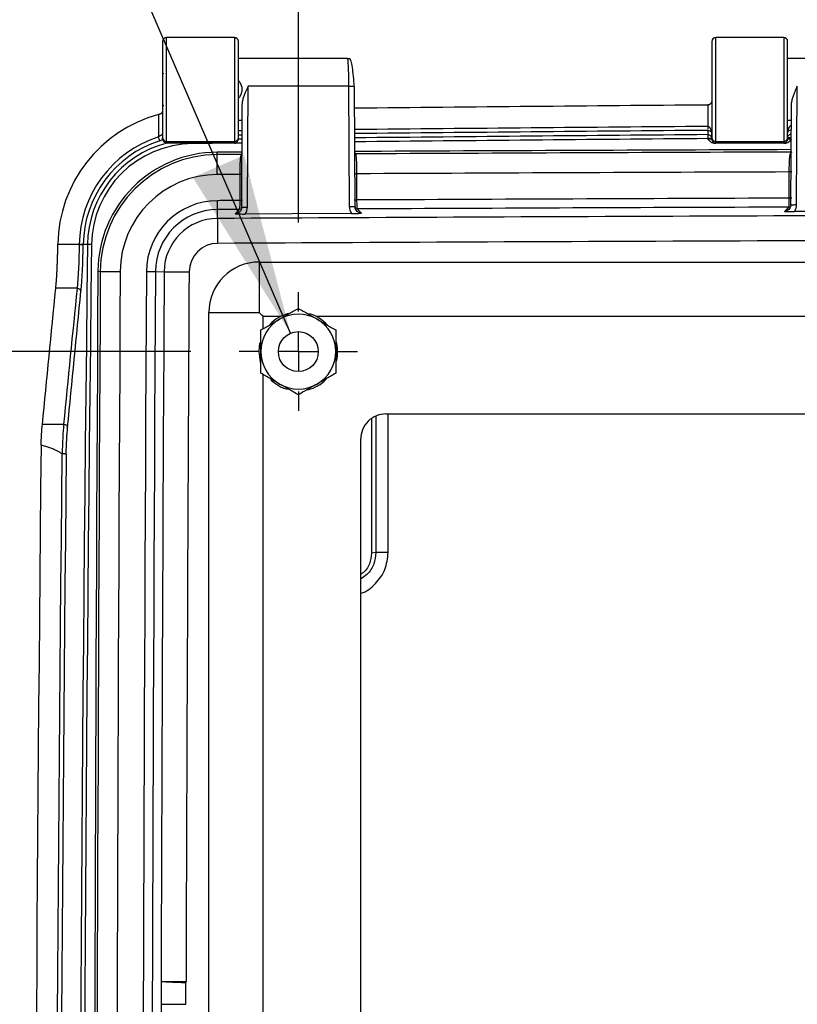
# Model space of a CAD drawing. Header units: inches. Extents: x 1.7 to 75.2, y 1.7 to 57.7.
# Tile 21 of 34: x 49.3 to 53.2, y 24.8 to 29.7. Entities that reach past the tile are written whole.
import ezdxf

# ---------------------------------------------------------------- set-up
doc = ezdxf.new("R2010")
doc.units = ezdxf.units.IN
doc.header["$LTSCALE"] = 7
doc.header["$MEASUREMENT"] = 0
doc.linetypes.add('CENTERX2', pattern=[0.8, 0.5, -0.1, 0.1, -0.1])
doc.layers.add('CENTER', color=40, linetype='CENTERX2')
doc.layers.add('DIMENSIONS', color=140, linetype='Continuous', lineweight=25)
doc.styles.add('SLDTEXTSTYLE0', font='TXT', dxfattribs={"width": 0.7})
doc.dimstyles.new('SLDDIMSTYLE0', dxfattribs={"dimtxt": 0.594727, "dimasz": 0.91, "dimexe": 0, "dimexo": 0.0625, "dimgap": 0.148682, "dimtad": 0, "dimtih": 1, "dimtoh": 1, "dimrnd": 1e-09, "dimzin": 12, "dimdsep": 46, "dimtxsty": 'SLDTEXTSTYLE0', "dimsah": 1, "dimcen": 0.09, "dimadec": 0, "dimazin": 3, "dimtfac": 1, "dimtofl": 0, "dimtmove": 0, "dimatfit": 3, "dimfxl": 0, "dimfrac": 2, "dimtolj": 1, "dimtzin": 12, "dimarcsym": 0})
doc.dimstyles.new('SLDDIMSTYLE4', dxfattribs={"dimtxt": 0.594727, "dimasz": 0.91, "dimexe": 0, "dimexo": 0.0625, "dimgap": 0.148682, "dimtad": 0, "dimtih": 1, "dimtoh": 1, "dimrnd": 1e-09, "dimzin": 4, "dimdsep": 46, "dimtxsty": 'SLDTEXTSTYLE0', "dimsah": 1, "dimcen": 0.09, "dimadec": 0, "dimazin": 1, "dimtfac": 1, "dimtofl": 0, "dimtmove": 0, "dimatfit": 3, "dimfxl": 0, "dimfrac": 2, "dimtolj": 1, "dimtzin": 12, "dimarcsym": 0})
doc.dimstyles.new('SLDDIMSTYLE5', dxfattribs={"dimtxt": 0.594727, "dimasz": 0.91, "dimexe": 0, "dimexo": 0.0625, "dimgap": 0.148682, "dimtad": 0, "dimtih": 1, "dimtoh": 1, "dimrnd": 1e-09, "dimzin": 12, "dimdsep": 46, "dimtxsty": 'SLDTEXTSTYLE0', "dimsah": 1, "dimcen": 0, "dimadec": 0, "dimazin": 3, "dimtfac": 1, "dimtofl": 0, "dimtmove": 0, "dimatfit": 3, "dimfxl": 0, "dimfrac": 2, "dimtolj": 1, "dimtzin": 12, "dimarcsym": 0})

# ---------------------------------------------------------------- blocks, each defined once
blk = doc.blocks.new('_D_14')
at = {"layer": 'DIMENSIONS'}
for p, q in [((50.1819, 28.0698), (46.8678, 28.0698)), ((47.7428, 28.0698), (47.7428, 26.7261)), ((46.6118, 25.6478), (46.4121, 25.6478)), ((46.4121, 25.6478), (46.4121, 24.7026)), ((48.8739, 25.6478), (49.0736, 25.6478)), ((49.0736, 25.6478), (49.0736, 24.7026)), ((46.4121, 24.7026), (46.6118, 24.7026)), ((49.0736, 24.7026), (48.8739, 24.7026)), ((47.7428, 23.1123), (47.7428, 24.5694)), ((50.0725, 23.1123), (46.8678, 23.1123))]:
    blk.add_line(p, q, dxfattribs=at)
for points in [[(47.7428, 28.0698), (47.6028, 27.1598), (47.8828, 27.1598)], [(47.7428, 23.1123), (47.8828, 24.0223), (47.6028, 24.0223)]]:
    blk.add_solid(points, dxfattribs=at)
at = {"layer": 'DIMENSIONS', "char_height": 0.58333, "attachment_point": 1, "style": 'SLDTEXTSTYLE0'}
for s, insert in [('4.96', (46.8592, 26.5329)), ('125.9', (46.6118, 25.4545))]:
    blk.add_mtext(s, dxfattribs=dict(at, insert=insert))
blk = doc.blocks.new('_D_15')
at = {"layer": 'DIMENSIONS'}
for p, q in [((50.0725, 28.0698), (43.8658, 28.0698)), ((44.7408, 28.0698), (44.7408, 21.8132)), ((43.6098, 20.7349), (43.4101, 20.7349)), ((43.4101, 20.7349), (43.4101, 19.7897)), ((45.8718, 20.7349), (46.0716, 20.7349)), ((46.0716, 20.7349), (46.0716, 19.7897)), ((43.4101, 19.7897), (43.6098, 19.7897)), ((46.0716, 19.7897), (45.8718, 19.7897)), ((44.7408, 13.1948), (44.7408, 19.6565)), ((50.0725, 13.1948), (43.8658, 13.1948))]:
    blk.add_line(p, q, dxfattribs=at)
for points in [[(44.7408, 28.0698), (44.6008, 27.1598), (44.8808, 27.1598)], [(44.7408, 13.1948), (44.8808, 14.1048), (44.6008, 14.1048)]]:
    blk.add_solid(points, dxfattribs=at)
at = {"layer": 'DIMENSIONS', "char_height": 0.58333, "attachment_point": 1, "style": 'SLDTEXTSTYLE0'}
for s, insert in [('14.88', (43.6098, 21.62)), ('377.8', (43.6098, 20.5416))]:
    blk.add_mtext(s, dxfattribs=dict(at, insert=insert))
blk = doc.blocks.new('_D_16')
at = {"layer": 'DIMENSIONS'}
for p, q in [((50.7194, 28.7167), (50.7194, 32.0601)), ((55.8444, 28.7167), (55.8444, 32.0601)), ((50.7194, 31.1851), (51.4173, 31.1851)), ((52.2232, 31.1851), (52.0235, 31.1851)), ((52.0235, 31.1851), (52.0235, 30.2399)), ((54.4852, 31.1851), (54.6849, 31.1851)), ((54.6849, 31.1851), (54.6849, 30.2399)), ((55.8444, 31.1851), (55.2911, 31.1851)), ((52.0235, 30.2399), (52.2232, 30.2399)), ((54.6849, 30.2399), (54.4852, 30.2399))]:
    blk.add_line(p, q, dxfattribs=at)
for points in [[(50.7194, 31.1851), (51.6294, 31.0451), (51.6294, 31.3251)], [(55.8444, 31.1851), (54.9344, 31.3251), (54.9344, 31.0451)]]:
    blk.add_solid(points, dxfattribs=at)
at = {"layer": 'DIMENSIONS', "char_height": 0.58333, "attachment_point": 1, "style": 'SLDTEXTSTYLE0'}
for s, insert in [('5.13', (52.4706, 32.0702)), ('130.2', (52.2232, 30.9918))]:
    blk.add_mtext(s, dxfattribs=dict(at, insert=insert))
blk = doc.blocks.new('_D_20')
at = {"layer": 'DIMENSIONS'}
for p, q in [((50.7194, 28.7167), (50.7194, 34.2582)), ((71.2194, 28.7167), (71.2194, 34.2582)), ((50.7194, 33.3832), (58.9156, 33.3832)), ((59.7215, 33.3832), (59.5218, 33.3832)), ((59.5218, 33.3832), (59.5218, 32.4379)), ((61.9835, 33.3832), (62.1832, 33.3832)), ((62.1832, 33.3832), (62.1832, 32.4379)), ((71.2194, 33.3832), (62.7894, 33.3832)), ((59.5218, 32.4379), (59.7215, 32.4379)), ((62.1832, 32.4379), (61.9835, 32.4379))]:
    blk.add_line(p, q, dxfattribs=at)
for points in [[(50.7194, 33.3832), (51.6294, 33.2432), (51.6294, 33.5232)], [(71.2194, 33.3832), (70.3094, 33.5232), (70.3094, 33.2432)]]:
    blk.add_solid(points, dxfattribs=at)
at = {"layer": 'DIMENSIONS', "char_height": 0.58333, "attachment_point": 1, "style": 'SLDTEXTSTYLE0'}
for s, insert in [('20.50', (59.7215, 34.2683)), ('520.7', (59.7215, 33.1899))]:
    blk.add_mtext(s, dxfattribs=dict(at, insert=insert))
blk = doc.blocks.new('_D_21')
at = {"layer": 'DIMENSIONS'}
for p, q in [((48.9952, 32.0704), (48.4572, 32.0704)), ((50.6798, 28.1616), (48.9952, 32.0704))]:
    blk.add_line(p, q, dxfattribs=at)
blk.add_solid([(50.6798, 28.1616), (50.4482, 29.0527), (50.191, 28.9419)], dxfattribs=at)
at = {"layer": 'DIMENSIONS', "char_height": 0.58333, "attachment_point": 1, "style": 'SLDTEXTSTYLE0'}
for s, insert in [('%%c', (45.6976, 33.2949)), ('0.25', (46.5955, 33.2949)), ('[6.3]', (46.0407, 32.3497)), ('(14X)', (45.9159, 31.4045))]:
    blk.add_mtext(s, dxfattribs=dict(at, insert=insert))
blk = doc.blocks.new('SW_CENTERMARKSYMBOL_2')
at = {"layer": 'CENTER', "color": 0}
for p, q in [((0, 0.2), (0, 0.2969)), ((0, 0), (0, 0.1)), ((-0.2, 0), (-0.2969, 0)), ((0, 0), (-0.1, 0)), ((0, 0), (0, -0.1)), ((0, 0), (0.1, 0)), ((0.2, 0), (0.2969, 0)), ((0, -0.2), (0, -0.2969))]:
    blk.add_line(p, q, dxfattribs=at)

msp = doc.modelspace()

# ---------------------------------------------------------------- linework, layer by layer
for p, q in [((50.3994, 29.6423), (50.0594, 29.6423)), ((50.0594, 29.1223), (50.0594, 29.6423)), ((50.3994, 29.6423), (50.3994, 29.1223)), ((53.1494, 29.6423), (52.8094, 29.6423)), ((52.8094, 29.1223), (52.8094, 29.6423)), ((53.1494, 29.6423), (53.1494, 29.1223)), ((50.0394, 29.6223), (50.0394, 29.1423)), ((50.4194, 29.1423), (50.4194, 29.6223)), ((52.7894, 29.6223), (52.7894, 29.1423)), ((53.1694, 29.1423), (53.1694, 29.6223)), ((50.4194, 29.5383), (50.9645, 29.5383)), ((53.1694, 29.5383), (53.7145, 29.5383)), ((50.0394, 29.4644), (50.0457, 29.4619)), ((50.4642, 28.7935), (50.4677, 29.3991)), ((50.971, 29.3991), (50.4677, 29.3991)), ((50.971, 29.3991), (50.9745, 28.7966)), ((51.0044, 28.7934), (51.001, 29.3959)), ((53.2143, 28.8056), (53.2177, 29.3991)), ((50.0445, 29.3023), (50.0394, 29.3002)), ((50.4372, 29.3047), (50.4342, 28.7905)), ((52.7694, 29.3045), (52.7694, 29.1973)), ((53.1872, 29.3047), (53.1843, 28.8025)), ((50.0194, 29.2565), (50.0194, 29.1448)), ((50.4367, 29.2263), (50.4194, 29.2263)), ((53.1867, 29.2263), (53.1694, 29.2263)), ((50.0394, 29.1423), (50.0394, 29.1385)), ((50.4364, 29.1752), (50.4194, 29.1751)), ((50.4194, 29.1551), (50.4363, 29.1553)), ((50.4194, 29.1339), (50.4194, 29.1423)), ((52.7692, 29.1774), (52.7692, 29.1561)), ((52.7692, 29.1561), (52.7694, 29.1362)), ((52.7894, 29.1426), (52.7894, 29.1607)), ((52.7894, 29.1423), (52.7894, 29.1339)), ((53.1694, 29.1339), (53.1694, 29.1423)), ((53.1862, 29.1396), (53.1694, 29.1396)), ((50.0594, 29.1223), (50.3994, 29.1223)), ((50.0594, 29.1139), (50.0594, 29.1223)), ((50.1903, 29.1114), (50.1903, 29.1135)), ((50.3994, 29.1135), (50.3843, 29.1135)), ((50.3994, 29.1223), (50.3994, 29.1135)), ((50.4361, 29.1141), (50.4021, 29.1137)), ((50.4362, 29.134), (50.4194, 29.1338)), ((50.4194, 29.1339), (50.4194, 29.1338)), ((52.7694, 29.1362), (52.7694, 29.1332)), ((52.7894, 29.1362), (52.7694, 29.1362)), ((53.1549, 29.1135), (52.8038, 29.1135)), ((52.8094, 29.1223), (53.1494, 29.1223)), ((52.8094, 29.1139), (52.8094, 29.1223)), ((53.1494, 29.1223), (53.1494, 29.1139)), ((50.3128, 29.0562), (50.3128, 29.0683)), ((50.3133, 28.9566), (50.3128, 29.0562)), ((50.4358, 29.063), (50.4321, 29.0568)), ((51.007, 29.0596), (51.0029, 29.0664)), ((53.1857, 29.0496), (53.1785, 29.0487)), ((53.1786, 29.05), (53.1857, 29.051)), ((50.4257, 28.9571), (50.4257, 28.826)), ((51.013, 28.8289), (51.013, 28.96)), ((53.1757, 28.9691), (53.1757, 28.838)), ((50.3142, 28.7805), (50.314, 28.8254)), ((53.1836, 28.7946), (53.1751, 28.793)), ((50.3144, 28.7365), (50.3142, 28.7805)), ((50.4336, 28.7826), (50.4251, 28.7811)), ((51.0052, 28.7854), (51.0139, 28.7839)), ((50.3144, 28.7365), (50.3151, 28.6117)), ((49.5153, 28.6055), (49.5153, 28.6072)), ((49.6225, 28.6055), (49.5153, 28.6055)), ((49.6225, 28.606), (49.6225, 28.6055)), ((49.6424, 28.6057), (49.6225, 28.606)), ((49.6424, 28.6052), (49.6424, 28.6057)), ((49.6637, 28.6055), (49.6424, 28.6057)), ((49.6836, 28.6052), (49.6637, 28.6055)), ((50.5239, 28.5182), (50.5239, 28.2653)), ((50.5239, 28.5182), (71.4149, 28.5182)), ((49.7158, 28.4717), (49.7279, 28.4716)), ((49.7279, 28.4716), (49.8276, 28.4711)), ((49.9587, 28.4703), (50.0036, 28.4701)), ((50.0036, 28.4701), (50.0476, 28.4698)), ((50.0476, 28.4698), (50.1724, 28.4691)), ((49.6113, 28.3865), (49.5048, 28.3865)), ((50.2709, 28.2653), (50.5239, 28.2653)), ((50.2709, 12.9993), (50.2709, 28.2653)), ((50.5428, 28.2464), (50.6323, 28.2464)), ((50.5428, 28.1844), (50.5428, 28.2464)), ((50.8064, 28.2464), (55.7573, 28.2464)), ((50.5225, 28.0698), (50.5274, 28.1134)), ((50.5428, 23.2269), (50.5428, 27.9552)), ((51.157, 27.7573), (70.7817, 27.7573)), ((51.1695, 27.0631), (51.1695, 27.7573)), ((51.0865, 27.7317), (51.0865, 27.0603)), ((51.1082, 27.7468), (51.1082, 27.0631)), ((49.5443, 27.7055), (49.4378, 27.7055)), ((51.0319, 13.6325), (51.0319, 27.6321)), ((51.1082, 27.0631), (51.0865, 27.0603)), ((50.0319, 24.9154), (50.0322, 24.9154)), ((50.0322, 24.9154), (50.157, 24.915))]:
    msp.add_line(p, q)
at = {"flags": 128}
for points in [[(50.3843, 29.1135), (50.3601, 29.1133), (50.3358, 29.113), (50.3115, 29.1128), (50.2873, 29.1125), (50.263, 29.1122), (50.2388, 29.112), (50.2145, 29.1117), (50.1903, 29.1114)], [(50.4393, 29.069), (50.4235, 29.0689), (50.4077, 29.0688), (50.3919, 29.0687), (50.376, 29.0687), (50.3602, 29.0686), (50.3444, 29.0685), (50.3286, 29.0684), (50.3128, 29.0683)], [(50.4321, 29.0568), (50.4172, 29.0567), (50.4023, 29.0566), (50.3874, 29.0566), (50.3724, 29.0565), (50.3575, 29.0564), (50.3426, 29.0563), (50.3277, 29.0563), (50.3128, 29.0562)], [(50.4257, 28.9571), (50.4117, 28.9571), (50.3976, 28.957), (50.3836, 28.9569), (50.3695, 28.9569), (50.3555, 28.9568), (50.3414, 28.9567), (50.3274, 28.9567), (50.3133, 28.9566)], [(50.4257, 28.826), (50.4117, 28.8259), (50.3978, 28.8259), (50.3838, 28.8258), (50.3698, 28.8257), (50.3559, 28.8257), (50.3419, 28.8256), (50.328, 28.8255), (50.314, 28.8254)], [(53.1751, 28.793), (53.1632, 28.7811), (53.1538, 28.7717)], [(50.4251, 28.7811), (50.4112, 28.781), (50.3974, 28.7809), (50.3835, 28.7809), (50.3697, 28.7808), (50.3558, 28.7807), (50.3419, 28.7806), (50.3281, 28.7806), (50.3142, 28.7805)], [(50.4251, 28.7811), (50.4132, 28.7691), (50.4038, 28.7597)], [(50.9861, 28.7612), (50.6875, 28.7597), (50.453, 28.7586)], [(51.0352, 28.7628), (51.0233, 28.7746), (51.0139, 28.7839)], [(53.736, 28.7725), (53.4375, 28.7714), (53.203, 28.7706)], [(50.5311, 28.0124), (50.5298, 28.0167), (50.5225, 28.0698)]]:
    msp.add_lwpolyline(points, dxfattribs=at)
msp.add_circle((50.7194, 28.0698), 0.1)
for centre, radius, start, end in [((50.0594, 29.6223), 0.02, 90, 180), ((50.3994, 29.6223), 0.02, 0, 90), ((52.8094, 29.6223), 0.02, 90, 180), ((53.1494, 29.6223), 0.02, 0, 90), ((60.9773, -960.2742), 989.6127, 90.47522, 90.5775721), ((50.1959, 28.5992), 0.6806, 105.0307, 179.3246), ((60.9773, -960.2742), 989.5056, 90.4752811, 90.5775994), ((50.1959, 28.5992), 0.5734, 107.9265, 179.3246), ((50.0594, 29.1423), 0.02, 180.0044, 270.0044), ((50.3994, 29.1423), 0.02, 269.9956, 359.9956), ((60.9773, -960.2742), 989.4856, 90.4752824, 90.5776045), ((60.9773, -960.2742), 989.4643, 90.4753009, 90.5776099), ((52.8094, 29.1423), 0.02, 180.0044, 270.0044), ((53.1494, 29.1423), 0.02, 269.9956, 359.9956), ((50.1959, 28.5992), 0.5535, 107.9265, 179.3246), ((50.1959, 28.5992), 0.5322, 104.7506, 179.3246), ((50.1959, 28.5992), 0.5123, 90.6247, 179.3246), ((60.9773, -960.2742), 989.4444, 90.4753009, 90.5776149), ((50.3158, 28.4683), 0.6, 90.29, 179.6793), ((50.3158, 28.4683), 0.5879, 90.29, 179.6793), ((60.9694, -2076.2683), 2105.3636, 90.2118214, 90.2713179), ((60.9694, -2076.2683), 2105.3515, 90.2117138, 90.2711216), ((50.3158, 28.4683), 0.4882, 90.29, 179.6793), ((60.9694, -2076.2683), 2105.2519, 90.2121101, 90.270969), ((50.3158, 28.4683), 0.3571, 90.29, 179.6793), ((60.9694, -2076.2683), 2105.1207, 90.2121233, 90.2709859), ((60.9694, -2076.2683), 2105.0758, 90.2121451, 90.2709675), ((50.3158, 28.4683), 0.3122, 90.29, 179.6793), ((60.9694, -2076.2683), 2105.0318, 90.1429425, 90.2900122), ((50.3158, 28.4683), 0.2682, 90.29, 179.6793), ((726.053, 20.6323), 676.4362, 179.3246372, 180.6753628), ((726.053, 20.6323), 676.4163, 179.3246372, 180.6753628), ((50.3158, 28.4683), 0.1434, 90.29, 179.6793), ((60.9694, -2076.2683), 2104.907, 90.1429425, 90.2900122), ((50.5239, 28.2653), 0.2529, 90, 180), ((1450.2162, 20.6323), 1400.5224, 179.6792863, 180.3207137), ((1450.2162, 20.6323), 1400.5102, 179.6792863, 180.3207137), ((1450.2162, 20.6323), 1400.4106, 179.6792863, 180.3207137), ((1450.2162, 20.6323), 1400.2795, 179.6792863, 180.3207137), ((1450.2162, 20.6323), 1400.2345, 179.6792863, 180.3207137), ((1450.2162, 20.6323), 1400.1906, 179.6792863, 179.8247342), ((1450.2162, 20.6323), 1400.0657, 179.6792863, 179.8247342), ((50.7194, 28.0698), 0.1969, 105.2345, 136.4162), ((50.7194, 28.0698), 0.1875, 60, 120), ((50.7194, 28.0698), 0.1969, 42.2871, 73.9223), ((50.7194, 28.0698), 0.1875, 120, 180), ((50.7194, 28.0698), 0.1875, 0, 60), ((50.7194, 28.0698), 0.1969, 346.2998, 15.6098), ((50.7194, 28.0698), 0.1875, 180, 240), ((50.7194, 28.0698), 0.1875, 300, 0), ((50.7194, 28.0698), 0.1969, 225.7761, 253.6097), ((50.7194, 28.0698), 0.1875, 240, 300), ((50.7194, 28.0698), 0.1969, 284.1147, 315.2197), ((726.053, 20.6323), 676.6576, 179.409854, 180.590146), ((726.053, 20.6323), 676.553, 179.4134491, 180.5865509), ((726.053, 20.6323), 676.5313, 179.4136025, 180.5863975), ((50.0319, 24.9154), 0.000343, 299.9771, 359.8247), ((50.0319, 24.9154), 0.1252, 356.9949, 359.8247), ((1450.2162, 20.6323), 1400.1906, 179.8293822, 180.1706178)]:
    msp.add_arc(centre, radius, start, end)
for points, knots in [([(50.9645, 29.5383), (50.9661, 29.5383), (50.9677, 29.5236), (50.9695, 29.4858), (50.97, 29.4704), (50.9707, 29.4366), (50.971, 29.418), (50.971, 29.3991)], [0, 0, 0, 0, 0.5, 0.5, 0.75, 0.75, 1, 1, 1, 1]), ([(50.9645, 29.5383), (50.9669, 29.5381), (50.9715, 29.5377), (50.9763, 29.5363), (50.9782, 29.5349), (50.9783, 29.5348)], [0, 0, 0, 0, 0.516161, 0.961157, 1, 1, 1, 1]), ([(50.9989, 29.3972), (50.9979, 29.4145), (50.9958, 29.4496), (50.9903, 29.4949), (50.9836, 29.5276), (50.9785, 29.5332), (50.976, 29.536)], [0, 0, 0, 0, 0.23996, 0.487202, 0.741065, 1, 1, 1, 1]), ([(50.4361, 29.3947), (50.4341, 29.4022), (50.431, 29.4145), (50.4226, 29.4235), (50.4194, 29.4269)], [0, 0, 0, 0, 0.61274, 1, 1, 1, 1]), ([(50.4361, 29.3947), (50.4361, 29.3944), (50.436, 29.3936), (50.436, 29.392), (50.436, 29.3895), (50.436, 29.3862), (50.436, 29.382), (50.436, 29.3778), (50.436, 29.3741), (50.436, 29.3716), (50.4361, 29.3703), (50.4361, 29.3699)], [0, 0, 0, 0, 0.032446, 0.0985844, 0.1987292, 0.3329559, 0.5012943, 0.7002479, 0.8495929, 0.9494074, 1, 1, 1, 1]), ([(50.4677, 29.3991), (50.4665, 29.3964), (50.4642, 29.3913), (50.4608, 29.3837), (50.4578, 29.3767), (50.4551, 29.3703), (50.4527, 29.3644), (50.4506, 29.359), (50.4488, 29.3542), (50.4472, 29.3497), (50.4449, 29.3433), (50.4423, 29.3352), (50.4398, 29.3257), (50.4382, 29.317), (50.4372, 29.3093), (50.4372, 29.3045), (50.4372, 29.3022)], [0, 0, 0, 0, 0.083339, 0.16088, 0.232626, 0.298576, 0.358731, 0.413094, 0.461665, 0.504447, 0.551297, 0.65685, 0.754398, 0.844026, 0.925844, 1, 1, 1, 1]), ([(50.971, 29.3991), (50.9792, 29.3992), (50.9873, 29.3988), (50.9983, 29.3976), (51.0014, 29.3968), (51.001, 29.3959)], [0, 0, 0, 0, 0.5, 0.5, 1, 1, 1, 1]), ([(53.2177, 29.3991), (53.2165, 29.3964), (53.2142, 29.3913), (53.2108, 29.3837), (53.2078, 29.3767), (53.2051, 29.3703), (53.2027, 29.3644), (53.2006, 29.359), (53.1988, 29.3542), (53.1972, 29.3497), (53.1949, 29.3433), (53.1923, 29.3352), (53.1898, 29.3257), (53.1882, 29.317), (53.1872, 29.3093), (53.1872, 29.3045), (53.1872, 29.3022)], [0, 0, 0, 0, 0.0833386, 0.1608803, 0.2326258, 0.2985758, 0.3587313, 0.4130936, 0.4616646, 0.5044471, 0.5512967, 0.6568503, 0.754398, 0.8440257, 0.9258444, 1, 1, 1, 1]), ([(50.4194, 29.3377), (50.4226, 29.3411), (50.431, 29.3501), (50.4341, 29.3624), (50.4361, 29.3699)], [0, 0, 0, 0, 0.385103, 1, 1, 1, 1]), ([(50.0461, 29.2997), (50.0459, 29.2997), (50.0453, 29.2997), (50.0433, 29.2995), (50.0411, 29.2993), (50.04, 29.2992)], [0, 0, 0, 0, 0.12047, 0.559252, 1, 1, 1, 1]), ([(52.7894, 29.3263), (52.7893, 29.3253), (52.7892, 29.3233), (52.7887, 29.3204), (52.7878, 29.3179), (52.7869, 29.3158), (52.7859, 29.3139), (52.7848, 29.3123), (52.7831, 29.3104), (52.7806, 29.3081), (52.7771, 29.3061), (52.7734, 29.3048), (52.7708, 29.3046), (52.7695, 29.3045)], [0, 0, 0, 0, 0.110334, 0.210053, 0.299172, 0.377715, 0.445716, 0.503231, 0.563645, 0.688996, 0.801737, 0.904324, 1, 1, 1, 1]), ([(50.0394, 29.2791), (50.0393, 29.2781), (50.0393, 29.2764), (50.0388, 29.2739), (50.0382, 29.2717), (50.0375, 29.2698), (50.0367, 29.2682), (50.0358, 29.2666), (50.0348, 29.2651), (50.0332, 29.2631), (50.0309, 29.261), (50.0278, 29.2591), (50.0255, 29.2583), (50.0244, 29.2579)], [0, 0, 0, 0, 0.1093755, 0.2084741, 0.2973042, 0.3758781, 0.444214, 0.5023409, 0.5766638, 0.6454401, 0.7761868, 0.8937217, 1, 1, 1, 1]), ([(52.7894, 29.1607), (52.7893, 29.1624), (52.7893, 29.1655), (52.7888, 29.17), (52.7881, 29.1738), (52.7873, 29.177), (52.7865, 29.1796), (52.7858, 29.1816), (52.7852, 29.183), (52.7848, 29.184), (52.7844, 29.1849), (52.7839, 29.1859), (52.7832, 29.1872), (52.7824, 29.1884), (52.7812, 29.1902), (52.7798, 29.192), (52.7772, 29.1945), (52.7744, 29.1964), (52.7711, 29.1973), (52.7697, 29.1973), (52.7694, 29.1973)], [0, 0, 0, 0, 0.115011, 0.216935, 0.305118, 0.37949, 0.440338, 0.488115, 0.523304, 0.546323, 0.557469, 0.589836, 0.621777, 0.653281, 0.684278, 0.767777, 0.80146, 0.915494, 0.978473, 1, 1, 1, 1]), ([(53.1892, 29.2007), (53.1831, 29.2007), (53.1775, 29.195), (53.1709, 29.1808), (53.1694, 29.1724), (53.1694, 29.1641)], [0, 0, 0, 0, 0.5, 0.5, 1, 1, 1, 1]), ([(50.0394, 29.1597), (50.0394, 29.1588), (50.0371, 29.1568), (50.0296, 29.1514), (50.0245, 29.1481), (50.0194, 29.1448)], [0, 0, 0, 0, 0.5, 0.5, 1, 1, 1, 1]), ([(50.0255, 29.1258), (50.0254, 29.1262), (50.0246, 29.1285), (50.0224, 29.1354), (50.0209, 29.1401), (50.0194, 29.1448)], [0, 0, 0, 0, 0.5, 0.5, 1, 1, 1, 1]), ([(50.0407, 29.1308), (50.0407, 29.1308), (50.0407, 29.1309), (50.0406, 29.1311), (50.0405, 29.1317), (50.04, 29.1331), (50.0395, 29.1355), (50.0394, 29.1375), (50.0394, 29.1384)], [0, 0, 0, 0, 0.0586, 0.119955, 0.242293, 0.487898, 0.758743, 1, 1, 1, 1]), ([(52.7694, 29.1774), (52.7725, 29.1774), (52.7755, 29.1768), (52.7807, 29.1747), (52.7828, 29.1732), (52.7878, 29.1684), (52.7894, 29.1645), (52.7894, 29.1607)], [0, 0, 0, 0, 0.25, 0.25, 0.5, 0.5, 1, 1, 1, 1]), ([(53.1694, 29.1641), (53.1694, 29.1679), (53.1709, 29.1717), (53.1775, 29.1782), (53.1831, 29.1808), (53.1892, 29.1808)], [0, 0, 0, 0, 0.5, 0.5, 1, 1, 1, 1]), ([(50.0594, 29.1139), (50.0589, 29.114), (50.058, 29.114), (50.0569, 29.1143), (50.0557, 29.1146), (50.0545, 29.1149), (50.0527, 29.1157), (50.0505, 29.117), (50.0481, 29.1189), (50.0453, 29.1217), (50.0426, 29.1257), (50.0414, 29.129), (50.0408, 29.1308)], [0, 0, 0, 0, 0.020846, 0.045471, 0.073907, 0.106176, 0.142292, 0.243288, 0.360932, 0.495274, 0.733385, 1, 1, 1, 1]), ([(50.1903, 29.1135), (50.1787, 29.1135), (50.1559, 29.1135), (50.1266, 29.1136), (50.1033, 29.1136), (50.089, 29.1136), (50.0796, 29.1136), (50.0744, 29.1136), (50.0699, 29.1136), (50.0662, 29.1137), (50.0634, 29.1137), (50.0613, 29.1138), (50.0607, 29.1138), (50.0604, 29.1139)], [0, 0, 0, 0, 0.259024, 0.508202, 0.654518, 0.782452, 0.828917, 0.8698, 0.905225, 0.93541, 0.960735, 0.981874, 1, 1, 1, 1]), ([(50.4021, 29.1137), (50.4029, 29.1139), (50.4044, 29.1141), (50.4075, 29.1151), (50.4107, 29.1169), (50.4144, 29.1201), (50.417, 29.1238), (50.4186, 29.1278), (50.4192, 29.1308), (50.4193, 29.1326), (50.4194, 29.1335), (50.4194, 29.1337), (50.4194, 29.1338)], [0, 0, 0, 0, 0.0626999, 0.1159207, 0.2593332, 0.3381134, 0.5026923, 0.6223008, 0.7424512, 0.8688178, 0.934741, 1, 1, 1, 1]), ([(52.7894, 29.1339), (52.7894, 29.1337), (52.7872, 29.1335), (52.7798, 29.1333), (52.7746, 29.1332), (52.7694, 29.1332)], [0, 0, 0, 0, 0.5, 0.5, 1, 1, 1, 1]), ([(52.7694, 29.1332), (52.772, 29.1306), (52.7766, 29.1259), (52.7847, 29.1196), (52.7921, 29.1156), (52.7981, 29.114), (52.8011, 29.1136), (52.8026, 29.1135), (52.8034, 29.1135), (52.8037, 29.1135)], [0, 0, 0, 0, 0.272419, 0.4847, 0.755316, 0.885376, 0.945069, 0.973729, 1, 1, 1, 1]), ([(52.7894, 29.1339), (52.7894, 29.1287), (52.7915, 29.1235), (52.7989, 29.116), (52.8041, 29.1139), (52.8094, 29.1139)], [0, 0, 0, 0, 0.5, 0.5, 1, 1, 1, 1]), ([(53.1494, 29.1139), (53.1546, 29.1139), (53.1598, 29.116), (53.1672, 29.1235), (53.1694, 29.1287), (53.1694, 29.1339)], [0, 0, 0, 0, 0.5, 0.5, 1, 1, 1, 1]), ([(53.1549, 29.1135), (53.155, 29.1135), (53.1552, 29.1135), (53.1556, 29.1135), (53.1563, 29.1136), (53.1576, 29.1137), (53.1606, 29.114), (53.1666, 29.1156), (53.1741, 29.1195), (53.1822, 29.1259), (53.1868, 29.1306), (53.1894, 29.1332)], [0, 0, 0, 0, 0.006803, 0.013747, 0.027771, 0.05638, 0.115959, 0.245763, 0.515975, 0.728923, 1, 1, 1, 1]), ([(53.1894, 29.1332), (53.1841, 29.1332), (53.1789, 29.1333), (53.1715, 29.1335), (53.1694, 29.1337), (53.1694, 29.1339)], [0, 0, 0, 0, 0.5, 0.5, 1, 1, 1, 1]), ([(50.4321, 29.0568), (50.4304, 29.0546), (50.4288, 29.0428), (50.4264, 29.0066), (50.4257, 28.9819), (50.4257, 28.9571)], [0, 0, 0, 0, 0.5, 0.5, 1, 1, 1, 1]), ([(51.013, 28.96), (51.0131, 28.9724), (51.0129, 28.9847), (51.0123, 29.0078), (51.0119, 29.0185), (51.0102, 29.0458), (51.0086, 29.0575), (51.007, 29.0596)], [0, 0, 0, 0, 0.25, 0.25, 0.5, 0.5, 1, 1, 1, 1]), ([(50.4352, 28.9571), (50.4341, 28.9571), (50.431, 28.9571), (50.4277, 28.9571), (50.4257, 28.9571)], [0, 0, 0, 0, 0.372922, 1, 1, 1, 1]), ([(51.0035, 28.96), (51.0046, 28.96), (51.0077, 28.96), (51.011, 28.96), (51.013, 28.96)], [0, 0, 0, 0, 0.376822, 1, 1, 1, 1]), ([(53.1896, 28.9691), (53.1889, 28.9691), (53.1865, 28.9691), (53.1818, 28.9691), (53.1777, 28.9691), (53.1757, 28.9691)], [0, 0, 0, 0, 0.160258, 0.580129, 1, 1, 1, 1]), ([(50.4257, 28.826), (50.4257, 28.8146), (50.4257, 28.8033), (50.4255, 28.7868), (50.4253, 28.7817), (50.4251, 28.7811)], [0, 0, 0, 0, 0.5, 0.5, 1, 1, 1, 1]), ([(50.4398, 28.826), (50.439, 28.826), (50.4366, 28.826), (50.4318, 28.826), (50.4277, 28.826), (50.4257, 28.826)], [0, 0, 0, 0, 0.173006, 0.586503, 1, 1, 1, 1]), ([(50.4363, 28.7916), (50.437, 28.7918), (50.4386, 28.7922), (50.4424, 28.7927), (50.447, 28.7931), (50.4523, 28.7934), (50.4582, 28.7935), (50.4622, 28.7935), (50.4642, 28.7935)], [0, 0, 0, 0, 0.158711, 0.326968, 0.495226, 0.663484, 0.831742, 1, 1, 1, 1]), ([(50.9745, 28.7966), (50.9765, 28.7966), (50.9806, 28.7966), (50.9864, 28.7964), (50.9917, 28.7962), (50.9964, 28.7957), (51.0001, 28.7953), (51.0017, 28.7949), (51.0025, 28.7947)], [0, 0, 0, 0, 0.168258, 0.336516, 0.504774, 0.673032, 0.84129, 1, 1, 1, 1]), ([(50.999, 28.8289), (50.9997, 28.8289), (51.0022, 28.8289), (51.007, 28.8289), (51.011, 28.8289), (51.013, 28.8289)], [0, 0, 0, 0, 0.1730311, 0.5865155, 1, 1, 1, 1]), ([(51.0139, 28.7715), (51.0111, 28.7748), (51.0053, 28.7815), (51.0033, 28.7903), (51.0024, 28.7947)], [0, 0, 0, 0, 0.489065, 1, 1, 1, 1]), ([(51.0025, 28.7947), (51.0025, 28.7947), (51.0035, 28.7945), (51.0043, 28.794), (51.0044, 28.7936), (51.0044, 28.7934)], [0, 0, 0, 0, 0.027589, 0.513794, 1, 1, 1, 1]), ([(51.0352, 28.7628), (51.0272, 28.7627), (51.0193, 28.7662), (51.0079, 28.7774), (51.0045, 28.7854), (51.0044, 28.7934)], [0, 0, 0, 0, 0.5, 0.5, 1, 1, 1, 1]), ([(51.0139, 28.7839), (51.0137, 28.7845), (51.0135, 28.7897), (51.0132, 28.8061), (51.0131, 28.8175), (51.013, 28.8289)], [0, 0, 0, 0, 0.5, 0.5, 1, 1, 1, 1]), ([(53.1757, 28.838), (53.1757, 28.8266), (53.1757, 28.8153), (53.1754, 28.7987), (53.1753, 28.7936), (53.1751, 28.793)], [0, 0, 0, 0, 0.5, 0.5, 1, 1, 1, 1]), ([(53.1864, 28.8037), (53.1854, 28.7993), (53.1835, 28.7908), (53.1779, 28.784), (53.1752, 28.7807)], [0, 0, 0, 0, 0.510813, 1, 1, 1, 1]), ([(53.1898, 28.838), (53.189, 28.838), (53.1866, 28.838), (53.1818, 28.838), (53.1777, 28.838), (53.1757, 28.838)], [0, 0, 0, 0, 0.173006, 0.586503, 1, 1, 1, 1]), ([(53.1844, 28.8024), (53.1844, 28.8026), (53.1845, 28.803), (53.1853, 28.8035), (53.1863, 28.8037), (53.1863, 28.8037)], [0, 0, 0, 0, 0.486206, 0.972411, 1, 1, 1, 1]), ([(53.1863, 28.8037), (53.1871, 28.8039), (53.1887, 28.8042), (53.1924, 28.8047), (53.197, 28.8051), (53.2024, 28.8054), (53.2082, 28.8056), (53.2123, 28.8056), (53.2143, 28.8056)], [0, 0, 0, 0, 0.15871, 0.326968, 0.495226, 0.663484, 0.831742, 1, 1, 1, 1]), ([(50.4251, 28.7687), (50.422, 28.7662), (50.4174, 28.7625), (50.4098, 28.7601), (50.4058, 28.7598), (50.4038, 28.7597)], [0, 0, 0, 0, 0.498844, 0.750415, 1, 1, 1, 1]), ([(50.4038, 28.7597), (50.4062, 28.7595), (50.4109, 28.7593), (50.4183, 28.7591), (50.4274, 28.7588), (50.4367, 28.7586), (50.4448, 28.7586), (50.4489, 28.7586), (50.4512, 28.7585), (50.4524, 28.7586), (50.4529, 28.7586)], [0, 0, 0, 0, 0.177406, 0.344789, 0.502902, 0.752364, 0.876791, 0.938943, 0.970062, 1, 1, 1, 1]), ([(50.4364, 28.7916), (50.4354, 28.7873), (50.4334, 28.7787), (50.4278, 28.772), (50.4251, 28.7687)], [0, 0, 0, 0, 0.510813, 1, 1, 1, 1]), ([(50.4343, 28.7903), (50.4343, 28.7905), (50.4344, 28.7909), (50.4353, 28.7914), (50.4362, 28.7916), (50.4363, 28.7916)], [0, 0, 0, 0, 0.486206, 0.972411, 1, 1, 1, 1]), ([(50.9861, 28.7612), (50.9874, 28.7612), (50.9901, 28.7612), (50.9942, 28.7612), (50.9982, 28.7613), (51.0021, 28.7614), (51.0058, 28.7615), (51.0095, 28.7616), (51.0159, 28.7619), (51.0248, 28.7622), (51.0316, 28.7626), (51.0352, 28.7628)], [0, 0, 0, 0, 0.071478, 0.143176, 0.214912, 0.286464, 0.357618, 0.428193, 0.498069, 0.738083, 1, 1, 1, 1]), ([(53.1752, 28.7808), (53.1721, 28.7783), (53.1675, 28.7746), (53.1598, 28.7722), (53.1558, 28.7719), (53.1538, 28.7717)], [0, 0, 0, 0, 0.498838, 0.750411, 1, 1, 1, 1]), ([(53.1538, 28.7717), (53.1562, 28.7716), (53.1609, 28.7714), (53.1683, 28.7711), (53.1774, 28.7708), (53.1867, 28.7706), (53.1948, 28.7706), (53.1989, 28.7706), (53.2012, 28.7706), (53.2024, 28.7706), (53.2029, 28.7706)], [0, 0, 0, 0, 0.1773894, 0.3447707, 0.502902, 0.7523647, 0.8767923, 0.938944, 0.9700629, 1, 1, 1, 1]), ([(49.5048, 28.3865), (49.5051, 28.3891), (49.5056, 28.3944), (49.5063, 28.4027), (49.5071, 28.4112), (49.5078, 28.4198), (49.5084, 28.4288), (49.5091, 28.4379), (49.5097, 28.4472), (49.5103, 28.4568), (49.5108, 28.4666), (49.5114, 28.4767), (49.512, 28.4897), (49.5127, 28.5058), (49.5135, 28.5251), (49.5141, 28.5448), (49.5146, 28.5647), (49.515, 28.585), (49.5152, 28.5986), (49.5153, 28.6055)], [0, 0, 0, 0, 0.045891, 0.091523, 0.136952, 0.182236, 0.227434, 0.272605, 0.317807, 0.363099, 0.408538, 0.454184, 0.500093, 0.583561, 0.666488, 0.749235, 0.832164, 0.915635, 1, 1, 1, 1]), ([(49.6225, 28.6055), (49.6274, 28.6054), (49.6323, 28.6054), (49.6396, 28.6053), (49.642, 28.6052), (49.6424, 28.6052)], [0, 0, 0, 0, 0.5, 0.5, 1, 1, 1, 1]), ([(50.6256, 28.2322), (50.6407, 28.2409), (50.6554, 28.2494), (50.6861, 28.2671), (50.702, 28.2763), (50.7194, 28.2863)], [0, 0, 0, 0, 0.5, 0.5, 1, 1, 1, 1]), ([(50.7194, 28.2863), (50.7367, 28.2763), (50.7526, 28.2671), (50.7833, 28.2494), (50.7981, 28.2409), (50.8131, 28.2322)], [0, 0, 0, 0, 0.5, 0.5, 1, 1, 1, 1]), ([(50.5319, 28.1781), (50.5492, 28.1881), (50.5651, 28.1973), (50.5958, 28.215), (50.6106, 28.2235), (50.6256, 28.2322)], [0, 0, 0, 0, 0.5, 0.5, 1, 1, 1, 1]), ([(50.8131, 28.2322), (50.8282, 28.2235), (50.8429, 28.215), (50.8736, 28.1973), (50.8895, 28.1881), (50.9069, 28.1781)], [0, 0, 0, 0, 0.5, 0.5, 1, 1, 1, 1]), ([(50.5319, 28.0698), (50.5319, 28.0872), (50.5319, 28.1042), (50.5319, 28.1397), (50.5319, 28.158), (50.5319, 28.1781)], [0, 0, 0, 0, 0.5, 0.5, 1, 1, 1, 1]), ([(50.9069, 28.1781), (50.9069, 28.158), (50.9069, 28.1397), (50.9069, 28.1042), (50.9069, 28.0872), (50.9069, 28.0698)], [0, 0, 0, 0, 0.5, 0.5, 1, 1, 1, 1]), ([(50.5319, 27.9616), (50.5319, 27.9816), (50.5319, 27.9999), (50.5319, 28.0354), (50.5319, 28.0524), (50.5319, 28.0698)], [0, 0, 0, 0, 0.5, 0.5, 1, 1, 1, 1]), ([(50.9069, 28.0698), (50.9069, 28.0524), (50.9069, 28.0354), (50.9069, 27.9999), (50.9069, 27.9816), (50.9069, 27.9616)], [0, 0, 0, 0, 0.5, 0.5, 1, 1, 1, 1]), ([(50.6256, 27.9074), (50.6106, 27.9161), (50.5958, 27.9246), (50.5651, 27.9424), (50.5492, 27.9515), (50.5319, 27.9616)], [0, 0, 0, 0, 0.5, 0.5, 1, 1, 1, 1]), ([(50.9069, 27.9616), (50.8895, 27.9515), (50.8736, 27.9424), (50.8429, 27.9246), (50.8282, 27.9161), (50.8131, 27.9074)], [0, 0, 0, 0, 0.5, 0.5, 1, 1, 1, 1]), ([(50.7194, 27.8533), (50.702, 27.8633), (50.6861, 27.8725), (50.6554, 27.8902), (50.6407, 27.8987), (50.6256, 27.9074)], [0, 0, 0, 0, 0.5, 0.5, 1, 1, 1, 1]), ([(50.8131, 27.9074), (50.7981, 27.8987), (50.7833, 27.8902), (50.7526, 27.8725), (50.7367, 27.8633), (50.7194, 27.8533)], [0, 0, 0, 0, 0.5, 0.5, 1, 1, 1, 1]), ([(51.157, 27.7573), (51.1423, 27.7573), (51.1264, 27.7546), (51.0955, 27.7424), (51.0807, 27.7329), (51.0563, 27.7084), (51.0468, 27.6936), (51.0346, 27.6628), (51.0319, 27.6469), (51.0319, 27.6321)], [0, 0, 0, 0, 0.25, 0.25, 0.5, 0.5, 0.75, 0.75, 1, 1, 1, 1]), ([(49.4313, 27.6017), (49.4314, 27.605), (49.4316, 27.6116), (49.4321, 27.6212), (49.4325, 27.6307), (49.433, 27.64), (49.4335, 27.6492), (49.4342, 27.661), (49.4352, 27.6751), (49.4364, 27.6911), (49.4373, 27.7007), (49.4378, 27.7055)], [0, 0, 0, 0, 0.084389, 0.168606, 0.252799, 0.337115, 0.421701, 0.5067, 0.672569, 0.836649, 1, 1, 1, 1]), ([(49.5354, 27.5582), (49.5337, 27.5595), (49.53, 27.5621), (49.5241, 27.5657), (49.5176, 27.5694), (49.5104, 27.573), (49.5027, 27.5767), (49.4943, 27.5803), (49.4853, 27.5839), (49.4757, 27.5875), (49.4655, 27.5911), (49.4546, 27.5947), (49.4432, 27.5983), (49.4353, 27.6006), (49.4313, 27.6017)], [0, 0, 0, 0, 0.05681, 0.118117, 0.184064, 0.254766, 0.330317, 0.410793, 0.496258, 0.586764, 0.682356, 0.783072, 0.888944, 1, 1, 1, 1]), ([(49.5571, 27.5562), (49.5569, 27.5562), (49.5567, 27.5564), (49.5559, 27.5565), (49.5548, 27.5567), (49.5534, 27.5568), (49.5519, 27.5569), (49.5502, 27.5571), (49.5483, 27.5572), (49.5464, 27.5573), (49.5445, 27.5574), (49.5426, 27.5574), (49.5407, 27.5575), (49.5389, 27.5575), (49.5377, 27.5576), (49.5371, 27.5576)], [0, 0, 0, 0, 0.094897, 0.186796, 0.275698, 0.361602, 0.444511, 0.524423, 0.601339, 0.675262, 0.746191, 0.814127, 0.879073, 0.94103, 1, 1, 1, 1]), ([(51.1082, 27.0631), (51.1061, 27.0436), (51.1029, 27.0137), (51.0835, 26.978), (51.0626, 26.9511), (51.0427, 26.9384), (51.0319, 26.9314)], [0, 0, 0, 0, 0.364349, 0.557867, 0.758379, 1, 1, 1, 1]), ([(51.0319, 26.8605), (51.0326, 26.8606), (51.0612, 26.8661), (51.1081, 26.9065), (51.1595, 26.9765), (51.1662, 27.0342), (51.1695, 27.0631)], [0, 0, 0, 0, 0.008178, 0.338964, 0.669444, 1, 1, 1, 1]), ([(51.0865, 27.0603), (51.0841, 27.0422), (51.079, 27.0045), (51.0541, 26.9676), (51.0342, 26.957), (51.0319, 26.9558)], [0, 0, 0, 0, 0.4487752, 0.9339182, 1, 1, 1, 1]), ([(51.1695, 27.0631), (51.1537, 27.0631), (51.1383, 27.0631), (51.1159, 27.0631), (51.109, 27.0631), (51.1082, 27.0631)], [0, 0, 0, 0, 0.5, 0.5, 1, 1, 1, 1]), ([(50.1569, 24.9089), (50.1253, 24.9099), (50.0937, 24.911), (50.0482, 24.9131), (50.0338, 24.9141), (50.032, 24.9151)], [0, 0, 0, 0, 0.5, 0.5, 1, 1, 1, 1]), ([(50.0319, 24.8018), (50.0335, 24.8018), (50.0479, 24.8018), (50.0821, 24.8017), (50.0956, 24.8017), (50.125, 24.8016), (50.1409, 24.8015), (50.1567, 24.8015)], [0, 0, 0, 0, 0.5, 0.5, 0.75, 0.75, 1, 1, 1, 1])]:
    msp.add_open_spline(points, degree=3, knots=knots)
for points in [[(50.4361, 29.3947), (50.436, 29.3865), (50.436, 29.3782), (50.4361, 29.3699)], [(52.7695, 29.3045), (52.7695, 29.3045), (52.7694, 29.3045), (52.7694, 29.3045)], [(50.0244, 29.2579), (50.0227, 29.2574), (50.0211, 29.2569), (50.0194, 29.2565)], [(52.7694, 29.1973), (52.7694, 29.1924), (52.7694, 29.1876), (52.7694, 29.184)], [(52.7692, 29.1561), (52.7745, 29.1562), (52.785, 29.1519), (52.7894, 29.1414), (52.7894, 29.1362)], [(53.1694, 29.1396), (53.1694, 29.1448), (53.1737, 29.1551), (53.184, 29.1595), (53.1892, 29.1595)], [(50.0255, 29.1258), (50.0307, 29.1275), (50.0359, 29.1292), (50.0407, 29.1308)], [(50.0604, 29.1139), (50.06, 29.1139), (50.0597, 29.1139), (50.0594, 29.1139)], [(50.3843, 29.1135), (50.3214, 29.1135), (50.2565, 29.1135), (50.1903, 29.1135)], [(50.3994, 29.1135), (50.4003, 29.1135), (50.4012, 29.1136), (50.4021, 29.1137)], [(52.8038, 29.1135), (52.8074, 29.1136), (52.8094, 29.1138), (52.8094, 29.1139)], [(53.1494, 29.1139), (53.1494, 29.1138), (53.1514, 29.1136), (53.1549, 29.1135)], [(53.1785, 29.0487), (53.1776, 29.0394), (53.1762, 29.0151), (53.1757, 28.9845), (53.1757, 28.9691)], [(53.1786, 29.05), (53.1786, 29.0495), (53.1785, 29.0491), (53.1785, 29.0487)], [(53.1899, 29.0688), (53.1868, 29.0672), (53.1801, 29.0607), (53.1786, 29.05)], [(50.453, 28.7586), (50.4601, 28.7688), (50.4642, 28.7811), (50.4642, 28.7935)], [(50.9745, 28.7966), (50.9745, 28.784), (50.9787, 28.7714), (50.9861, 28.7612)], [(53.203, 28.7706), (53.2101, 28.7808), (53.2142, 28.7932), (53.2143, 28.8056)], [(49.6225, 28.6055), (49.6215, 28.5243), (49.6173, 28.4437), (49.6113, 28.3865)], [(49.6312, 28.3721), (49.6373, 28.4331), (49.6414, 28.5188), (49.6424, 28.6052)], [(49.4378, 27.7055), (49.46, 27.9325), (49.4824, 28.1595), (49.5048, 28.3865)], [(49.6113, 28.3865), (49.5889, 28.1595), (49.5665, 27.9325), (49.5443, 27.7055)], [(49.5642, 27.6912), (49.5864, 27.9182), (49.6088, 28.1451), (49.6312, 28.3721)], [(49.6113, 28.3865), (49.6164, 28.3862), (49.6264, 28.3829), (49.631, 28.3757), (49.6312, 28.3721)], [(50.5428, 28.2464), (50.5374, 28.2517), (50.531, 28.2581), (50.5239, 28.2653)], [(49.5443, 27.7055), (49.5407, 27.6661), (49.5382, 27.6131), (49.5371, 27.5576)], [(49.5443, 27.7055), (49.5493, 27.7053), (49.5594, 27.7019), (49.5639, 27.6948), (49.5642, 27.6912)], [(49.5571, 27.5562), (49.5581, 27.6068), (49.5607, 27.6552), (49.5642, 27.6912)], [(49.5371, 27.5576), (49.5365, 27.5576), (49.5359, 27.5578), (49.5354, 27.5582)], [(50.0319, 24.9154), (50.0319, 24.8776), (50.0319, 24.8397), (50.0319, 24.8018)], [(50.032, 24.9151), (50.0319, 24.9152), (50.0319, 24.9153), (50.0319, 24.9154)], [(50.1567, 24.8015), (50.1568, 24.8373), (50.1569, 24.8731), (50.1569, 24.9089)]]:
    msp.add_open_spline(points, degree=3)

# ---------------------------------------------------------------- block references
at = {"layer": 'CENTER'}
msp.add_blockref('SW_CENTERMARKSYMBOL_2', (50.7194, 28.0698), dxfattribs=at)

# ---------------------------------------------------------------- dimensions: what is measured, and where the dimension line sits
at = {"layer": 'DIMENSIONS'}
for base, p1, p2, dimstyle, picture, middle in [((50.7194, 33.3832), (71.2194, 28.3667), (50.7194, 28.3667), 'SLDDIMSTYLE4', '_D_20', (60.8525, 33.3832)), ((55.8443660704, 31.1850667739), (50.7193660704, 28.3666536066), (55.8443660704, 28.3666536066), 'SLDDIMSTYLE0', '_D_16', (53.3542056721, 31.1850667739))]:
    dim = msp.add_linear_dim(base=base, p1=p1, p2=p2, dimstyle=dimstyle, dxfattribs=at)
    dim.commit()
    dim.dimension.update_dxf_attribs({"geometry": picture, "text_midpoint": middle, "dimtype": 160})
dim = msp.add_diameter_dim_2p(p1=(50.7589, 27.978), p2=(50.6798, 28.1616), text='%%c0.25\\P[6.3]\\P(14X)', dimstyle='SLDDIMSTYLE5', override={"dimpost": '<>'}, dxfattribs=at)
dim.commit()
dim.dimension.update_dxf_attribs({"geometry": '_D_21', "text_midpoint": (47.0302, 32.0704), "dimtype": 163})
for base, p1, p2, picture, middle in [((44.7408277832, 28.0698032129), (50.4225156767, 13.1948032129), (50.4225156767, 28.0698032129), '_D_15', (44.7408277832, 20.7348890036)), ((47.7428, 28.0698), (50.4225, 23.1123), (50.5319, 28.0698), '_D_14', (47.7428, 25.6478))]:
    dim = msp.add_linear_dim(base=base, p1=p1, p2=p2, angle=90, dimstyle='SLDDIMSTYLE0', dxfattribs=at)
    dim.commit()
    dim.dimension.update_dxf_attribs({"geometry": picture, "text_midpoint": middle, "dimtype": 160})

doc.saveas('drawing.dxf')
